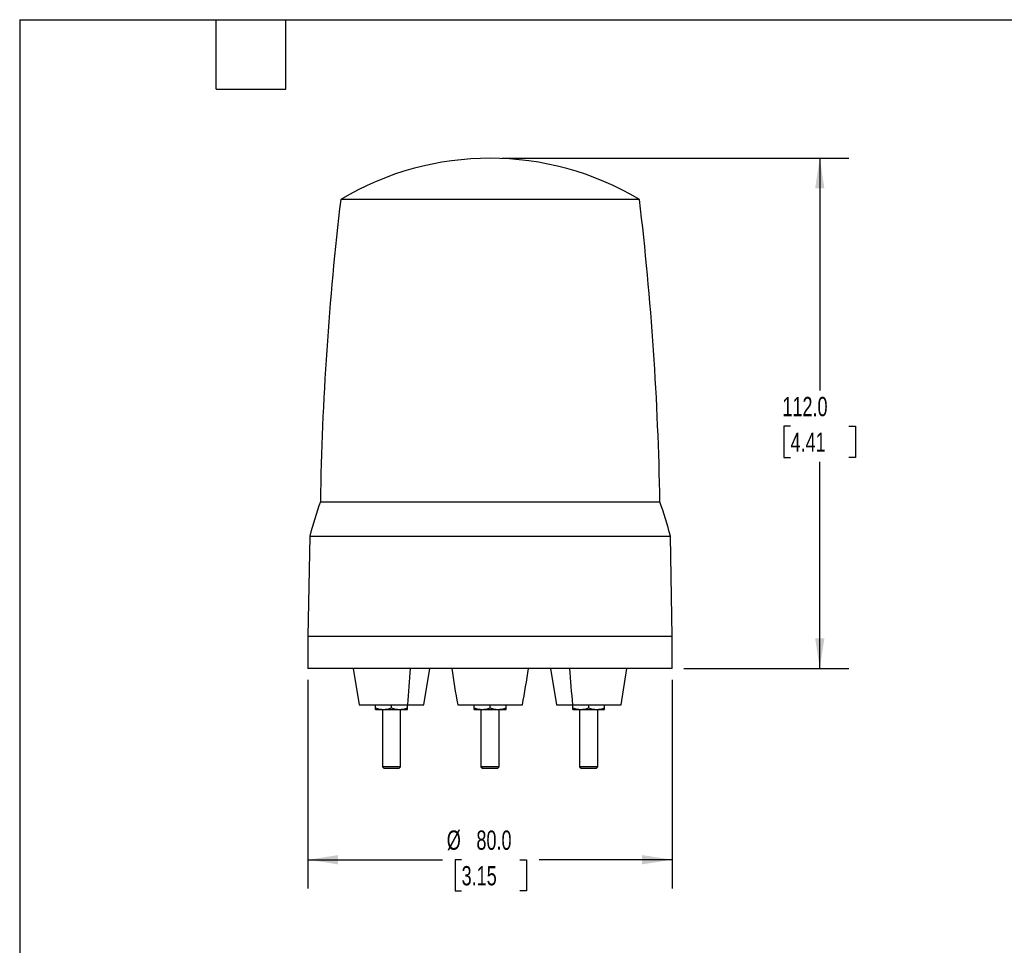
# Model space of a CAD drawing. Header units: millimetres. Extents: x 13 to 546, y 13 to 419.
# Tile 2 of 3: x 13 to 229, y 216 to 419. Entities that reach past the tile are written whole.
import ezdxf

# ---------------------------------------------------------------- set-up
doc = ezdxf.new("R2010")
doc.units = ezdxf.units.MM
doc.header["$LTSCALE"] = 2
doc.linetypes.add('SLD-Solid', pattern=[0])
doc.layers.add('DIMENSIONS', color=140, linetype='SLD-Solid', lineweight=25)
doc.layers.add('TEXT', color=140, linetype='SLD-Solid', lineweight=25)
doc.styles.add('SLDTEXTSTYLE0', font='TXT', dxfattribs={"width": 0.7})
doc.dimstyles.new('SLDDIMSTYLE0', dxfattribs={"dimtxt": 4.316016, "dimasz": 6.604, "dimexe": 0, "dimexo": 0.0625, "dimgap": 1.079004, "dimtad": 0, "dimtih": 1, "dimtoh": 1, "dimrnd": 1e-09, "dimzin": 4, "dimdsep": 46, "dimtxsty": 'SLDTEXTSTYLE0', "dimsah": 1, "dimcen": 0.09, "dimadec": 0, "dimazin": 1, "dimtfac": 1, "dimtofl": 0, "dimtmove": 0, "dimatfit": 3, "dimfxl": 0, "dimfrac": 2, "dimtolj": 1, "dimtzin": 12, "dimarcsym": 0})

# ---------------------------------------------------------------- blocks, each defined once
blk = doc.blocks.new('_D')
at = {"layer": 'DIMENSIONS'}
for p, q in [((76.01, 274.15), (76.01, 228.34)), ((156.01, 274.15), (156.01, 228.34)), ((76.01, 234.69), (105.52, 234.69)), ((109.75, 234.69), (108.3, 234.69)), ((108.3, 234.69), (108.3, 227.83)), ((122.57, 234.69), (124.02, 234.69)), ((124.02, 234.69), (124.02, 227.83)), ((156.01, 234.69), (126.79, 234.69)), ((108.3, 227.83), (109.75, 227.83)), ((124.02, 227.83), (122.57, 227.83))]:
    blk.add_line(p, q, dxfattribs=at)
for points in [[(76.01, 234.69), (82.61, 233.67), (82.61, 235.7)], [(156.01, 234.69), (149.4, 235.7), (149.4, 233.67)]]:
    blk.add_solid(points, dxfattribs=at)
at = {"layer": 'DIMENSIONS', "char_height": 4.233, "attachment_point": 1, "style": 'SLDTEXTSTYLE0'}
for s, insert in [('%%c', (106.49, 241.11)), ('80.0', (113, 241.11)), ('3.15', (109.75, 233.29))]:
    blk.add_mtext(s, dxfattribs=dict(at, insert=insert))
blk = doc.blocks.new('_D_1')
at = {"layer": 'DIMENSIONS'}
for p, q in [((118.55, 388.69), (194.76, 388.69)), ((188.41, 388.69), (188.41, 337.7)), ((181.99, 329.87), (180.54, 329.87)), ((180.54, 329.87), (180.54, 323.01)), ((194.82, 329.87), (196.27, 329.87)), ((196.27, 329.87), (196.27, 323.01)), ((180.54, 323.01), (181.99, 323.01)), ((196.27, 323.01), (194.82, 323.01)), ((188.41, 276.69), (188.41, 322.04)), ((158.55, 276.69), (194.76, 276.69))]:
    blk.add_line(p, q, dxfattribs=at)
for points in [[(188.41, 388.69), (187.39, 382.08), (189.42, 382.08)], [(188.41, 276.69), (189.42, 283.29), (187.39, 283.29)]]:
    blk.add_solid(points, dxfattribs=at)
at = {"layer": 'DIMENSIONS', "char_height": 4.233, "attachment_point": 1, "style": 'SLDTEXTSTYLE0'}
for s, insert in [('112.0', (180.2, 336.29)), ('4.41', (181.99, 328.47))]:
    blk.add_mtext(s, dxfattribs=dict(at, insert=insert))

msp = doc.modelspace()

# ---------------------------------------------------------------- linework, layer by layer
for p, q in [((148.8045, 379.645847), (83.209573, 379.645847)), ((78.725521, 313.291542), (116.007036, 313.291542)), ((116.007036, 313.291542), (153.288551, 313.291542)), ((76.391048, 305.688351), (76.007036, 283.688351)), ((76.391048, 305.688351), (116.007036, 305.688351)), ((116.007036, 305.688351), (155.623025, 305.688351)), ((156.007036, 283.688351), (155.623025, 305.688351)), ((76.007036, 283.688351), (76.007036, 276.688351)), ((156.007036, 283.688351), (76.007036, 283.688351)), ((156.007036, 276.688351), (156.007036, 283.688351)), ((156.007036, 276.688351), (76.007036, 276.688351)), ((85.956405, 276.688351), (87.256405, 268.688351)), ((101.456398, 268.688351), (102.756397, 276.688351)), ((129.257675, 276.688351), (130.557675, 268.688351)), ((144.757668, 268.688351), (146.057667, 276.688351)), ((90.856401, 268.000958), (90.856401, 268.688351)), ((94.356401, 268.000958), (94.356401, 268.688351)), ((97.856401, 268.000958), (97.856401, 268.688351)), ((108.907036, 268.688351), (123.107036, 268.688351)), ((112.507036, 268.000958), (112.507036, 268.688351)), ((116.007036, 268.000958), (116.007036, 268.688351)), ((119.507036, 268.000958), (119.507036, 268.688351)), ((134.157671, 268.000958), (134.157671, 268.688351)), ((137.657671, 268.000958), (137.657671, 268.688351)), ((141.157671, 268.000958), (141.157671, 268.688351)), ((92.356401, 267.688351), (92.356401, 255.078351)), ((96.356401, 255.078351), (96.356401, 267.688351)), ((114.007036, 267.688351), (114.007036, 255.078351)), ((118.007036, 255.078351), (118.007036, 267.688351)), ((135.657671, 267.688351), (135.657671, 255.078351)), ((139.657671, 255.078351), (139.657671, 267.688351)), ((92.356401, 255.078351), (92.746401, 254.688351)), ((96.356401, 255.078351), (92.356401, 255.078351)), ((95.966401, 254.688351), (92.746401, 254.688351)), ((95.966401, 254.688351), (96.356401, 255.078351)), ((114.007036, 255.078351), (114.397036, 254.688351)), ((115.007036, 255.078351), (114.007036, 255.078351)), ((117.617036, 254.688351), (114.397036, 254.688351)), ((118.007036, 255.078351), (115.007036, 255.078351)), ((117.617036, 254.688351), (118.007036, 255.078351)), ((135.657671, 255.078351), (136.047671, 254.688351)), ((139.657671, 255.078351), (135.657671, 255.078351)), ((139.267671, 254.688351), (136.047671, 254.688351)), ((139.267671, 254.688351), (139.657671, 255.078351))]:
    msp.add_line(p, q)
for centre, radius, start, end in [((116.007036, 324.688351), 64, 59.17214669, 120.82785331), ((728.639235, 302.700725), 650, 173.201549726, 179.066406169), ((-496.625162, 302.700725), 650, 0.933593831, 6.798450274), ((230.46375, 262.542055), 160.000001, 161.50727217, 164.35570567), ((1.550323, 262.542055), 160.000001, 15.64429433, 18.49272783), ((-192.096836, 296.27752), 291.312616, 354.56557839, 356.14426478), ((256.260902, 296.738979), 149.999999, 187.68176896, 190.77800352), ((-24.24683, 296.738979), 149.999999, 349.22199648, 352.31823104), ((424.11093, 296.277522), 291.312637, 183.85573528, 185.43442155)]:
    msp.add_arc(centre, radius, start, end)
for points, knots in [([(87.279954, 268.688351), (87.272385, 268.688351), (87.211809, 268.688351), (87.482991, 268.688351), (88.137384, 268.688351), (89.209003, 268.688351), (90.539394, 268.688351), (92.000094, 268.688351), (93.454945, 268.688351), (94.808753, 268.688351), (96.005042, 268.688351), (97.032798, 268.688351), (97.627417, 268.688351), (97.906401, 268.688351)], [0, 0, 0, 0, 0.0164342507, 0.1315253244, 0.2501584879, 0.3687916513, 0.483882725, 0.5924844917, 0.6926103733, 0.7832906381, 0.8643975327, 0.9363778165, 1, 1, 1, 1]), ([(97.906401, 268.688351), (98.173162, 268.688351), (98.741728, 268.688351), (99.537922, 268.688351), (100.301495, 268.688351), (100.942437, 268.688351), (101.382899, 268.688351), (101.416664, 268.688351), (101.432849, 268.688351)], [0, 0, 0, 0, 0.1273250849, 0.2713769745, 0.4336936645, 0.6151692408, 0.8155480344, 1, 1, 1, 1]), ([(130.581224, 268.688351), (130.597408, 268.688351), (130.631174, 268.688351), (131.071636, 268.688351), (131.712577, 268.688351), (132.47615, 268.688351), (133.272344, 268.688351), (133.840911, 268.688351), (134.107671, 268.688351)], [0, 0, 0, 0, 0.1844519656, 0.3848307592, 0.5663063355, 0.7286230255, 0.8726749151, 1, 1, 1, 1]), ([(134.107671, 268.688351), (134.386656, 268.688351), (134.981275, 268.688351), (136.009031, 268.688351), (137.205319, 268.688351), (138.559128, 268.688351), (140.013978, 268.688351), (141.474679, 268.688351), (142.80507, 268.688351), (143.876688, 268.688351), (144.531082, 268.688351), (144.802263, 268.688351), (144.741688, 268.688351), (144.734119, 268.688351)], [0, 0, 0, 0, 0.0636221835, 0.1356024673, 0.2167093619, 0.3073896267, 0.4075155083, 0.516117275, 0.6312083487, 0.7498415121, 0.8684746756, 0.9835657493, 1, 1, 1, 1]), ([(90.856401, 267.688351), (90.856401, 267.688351), (90.856401, 267.717935), (90.856401, 267.826859), (90.856401, 267.905938), (90.856401, 268.000958)], [0, 0, 0, 0, 0.5, 0.5, 1, 1, 1, 1]), ([(90.856401, 267.688351), (90.856401, 267.688351), (90.89337, 267.688351), (91.049458, 267.688351), (91.168675, 267.688351), (91.48116, 267.688351), (91.674236, 267.688351), (92.110633, 267.688351), (92.353598, 267.688351), (92.606401, 267.688351)], [0, 0, 0, 0, 0.25, 0.25, 0.5, 0.5, 0.75, 0.75, 1, 1, 1, 1]), ([(92.606401, 267.688351), (92.903377, 267.688351), (93.197653, 267.717935), (93.781667, 267.826859), (94.07134, 267.905938), (94.356401, 268.000958)], [0, 0, 0, 0, 0.5, 0.5, 1, 1, 1, 1]), ([(92.606401, 267.688351), (92.858992, 267.688351), (93.13885, 267.688351), (93.731381, 267.688351), (94.043794, 267.688351), (94.669009, 267.688351), (94.981422, 267.688351), (95.573952, 267.688351), (95.85381, 267.688351), (96.106401, 267.688351)], [0, 0, 0, 0, 0.25, 0.25, 0.5, 0.5, 0.75, 0.75, 1, 1, 1, 1]), ([(96.106401, 267.688351), (96.403377, 267.688351), (96.697653, 267.717935), (97.281667, 267.826859), (97.57134, 267.905938), (97.856401, 268.000958)], [0, 0, 0, 0, 0.5, 0.5, 1, 1, 1, 1]), ([(96.106401, 267.688351), (96.358992, 267.688351), (96.601817, 267.688351), (97.038092, 267.688351), (97.231186, 267.688351), (97.543794, 267.688351), (97.663113, 267.688351), (97.819368, 267.688351), (97.856401, 267.688351), (97.856401, 267.688351)], [0, 0, 0, 0, 0.25, 0.25, 0.5, 0.5, 0.75, 0.75, 1, 1, 1, 1]), ([(97.856401, 267.688351), (97.856401, 267.688351), (97.856401, 267.717935), (97.856401, 267.826859), (97.856401, 267.905938), (97.856401, 268.000958)], [0, 0, 0, 0, 0.5, 0.5, 1, 1, 1, 1]), ([(112.507036, 267.688351), (112.507036, 267.688351), (112.507036, 267.717935), (112.507036, 267.826859), (112.507036, 267.905938), (112.507036, 268.000958)], [0, 0, 0, 0, 0.5, 0.5, 1, 1, 1, 1]), ([(112.507036, 267.688351), (112.507036, 267.688351), (112.544005, 267.688351), (112.700093, 267.688351), (112.81931, 267.688351), (113.131795, 267.688351), (113.324871, 267.688351), (113.761268, 267.688351), (114.004233, 267.688351), (114.257036, 267.688351)], [0, 0, 0, 0, 0.25, 0.25, 0.5, 0.5, 0.75, 0.75, 1, 1, 1, 1]), ([(114.257036, 267.688351), (114.554012, 267.688351), (114.848288, 267.717935), (115.432302, 267.826859), (115.721975, 267.905938), (116.007036, 268.000958)], [0, 0, 0, 0, 0.5, 0.5, 1, 1, 1, 1]), ([(114.257036, 267.688351), (114.509627, 267.688351), (114.789485, 267.688351), (115.382016, 267.688351), (115.694429, 267.688351), (116.319644, 267.688351), (116.632057, 267.688351), (117.224588, 267.688351), (117.504445, 267.688351), (117.757036, 267.688351)], [0, 0, 0, 0, 0.25, 0.25, 0.5, 0.5, 0.75, 0.75, 1, 1, 1, 1]), ([(117.757036, 267.688351), (118.054012, 267.688351), (118.348288, 267.717935), (118.932302, 267.826859), (119.221975, 267.905938), (119.507036, 268.000958)], [0, 0, 0, 0, 0.5, 0.5, 1, 1, 1, 1]), ([(117.757036, 267.688351), (118.009627, 267.688351), (118.252452, 267.688351), (118.688728, 267.688351), (118.881821, 267.688351), (119.194429, 267.688351), (119.313748, 267.688351), (119.470003, 267.688351), (119.507036, 267.688351), (119.507036, 267.688351)], [0, 0, 0, 0, 0.25, 0.25, 0.5, 0.5, 0.75, 0.75, 1, 1, 1, 1]), ([(119.507036, 267.688351), (119.507036, 267.688351), (119.507036, 267.717935), (119.507036, 267.826859), (119.507036, 267.905938), (119.507036, 268.000958)], [0, 0, 0, 0, 0.5, 0.5, 1, 1, 1, 1]), ([(134.157671, 267.688351), (134.157671, 267.688351), (134.157671, 267.717935), (134.157671, 267.826859), (134.157671, 267.905938), (134.157671, 268.000958)], [0, 0, 0, 0, 0.5, 0.5, 1, 1, 1, 1]), ([(134.157671, 267.688351), (134.157671, 267.688351), (134.194641, 267.688351), (134.350728, 267.688351), (134.469945, 267.688351), (134.78243, 267.688351), (134.975506, 267.688351), (135.411903, 267.688351), (135.654868, 267.688351), (135.907671, 267.688351)], [0, 0, 0, 0, 0.25, 0.25, 0.5, 0.5, 0.75, 0.75, 1, 1, 1, 1]), ([(135.907671, 267.688351), (136.204647, 267.688351), (136.498923, 267.717935), (137.082937, 267.826859), (137.37261, 267.905938), (137.657671, 268.000958)], [0, 0, 0, 0, 0.5, 0.5, 1, 1, 1, 1]), ([(135.907671, 267.688351), (136.160262, 267.688351), (136.44012, 267.688351), (137.032651, 267.688351), (137.345064, 267.688351), (137.970279, 267.688351), (138.282692, 267.688351), (138.875223, 267.688351), (139.155081, 267.688351), (139.407671, 267.688351)], [0, 0, 0, 0, 0.25, 0.25, 0.5, 0.5, 0.75, 0.75, 1, 1, 1, 1]), ([(139.407671, 267.688351), (139.704647, 267.688351), (139.998923, 267.717935), (140.582937, 267.826859), (140.87261, 267.905938), (141.157671, 268.000958)], [0, 0, 0, 0, 0.5, 0.5, 1, 1, 1, 1]), ([(139.407671, 267.688351), (139.660262, 267.688351), (139.903087, 267.688351), (140.339363, 267.688351), (140.532457, 267.688351), (140.845064, 267.688351), (140.964383, 267.688351), (141.120638, 267.688351), (141.157671, 267.688351), (141.157671, 267.688351)], [0, 0, 0, 0, 0.25, 0.25, 0.5, 0.5, 0.75, 0.75, 1, 1, 1, 1]), ([(141.157671, 267.688351), (141.157671, 267.688351), (141.157671, 267.717935), (141.157671, 267.826859), (141.157671, 267.905938), (141.157671, 268.000958)], [0, 0, 0, 0, 0.5, 0.5, 1, 1, 1, 1])]:
    msp.add_open_spline(points, degree=3, knots=knots)
for points in [[(90.856401, 268.000958), (91.426099, 267.811059), (92.013121, 267.688351), (92.606401, 267.688351)], [(94.356401, 268.000958), (94.926098, 267.811059), (95.513122, 267.688351), (96.106401, 267.688351)], [(112.507036, 268.000958), (113.076734, 267.811059), (113.663756, 267.688351), (114.257036, 267.688351)], [(116.007036, 268.000958), (116.576733, 267.811059), (117.163757, 267.688351), (117.757036, 267.688351)], [(134.157671, 268.000958), (134.727369, 267.811059), (135.314391, 267.688351), (135.907671, 267.688351)], [(137.657671, 268.000958), (138.227368, 267.811059), (138.814392, 267.688351), (139.407671, 267.688351)]]:
    msp.add_open_spline(points, degree=3)
at = {"layer": 'TEXT'}
for p, q in [((12.7, 419.1), (546.1, 419.1)), ((12.7, 419.1), (12.7, 12.7)), ((55.88, 403.86), (55.88, 419.1)), ((71.12, 403.86), (71.12, 419.1)), ((55.88, 403.86), (71.12, 403.86))]:
    msp.add_line(p, q, dxfattribs=at)

# ---------------------------------------------------------------- dimensions: what is measured, and where the dimension line sits
at = {"layer": 'DIMENSIONS'}
dim = msp.add_linear_dim(base=(188.406898, 388.688351), p1=(156.007036, 276.688351), p2=(116.007036, 388.688351), angle=90, dimstyle='SLDDIMSTYLE0', dxfattribs=at)
dim.commit()
dim.dimension.update_dxf_attribs({"geometry": '_D_1', "text_midpoint": (188.406898, 329.869605), "dimtype": 160})
dim = msp.add_linear_dim(base=(76.007036, 234.688351), p1=(156.007036, 276.688351), p2=(76.007036, 276.688351), text='%%c<>', dimstyle='SLDDIMSTYLE0', dxfattribs=at)
dim.commit()
dim.dimension.update_dxf_attribs({"geometry": '_D', "text_midpoint": (116.157968, 234.688351), "dimtype": 160})

doc.saveas('drawing.dxf')
